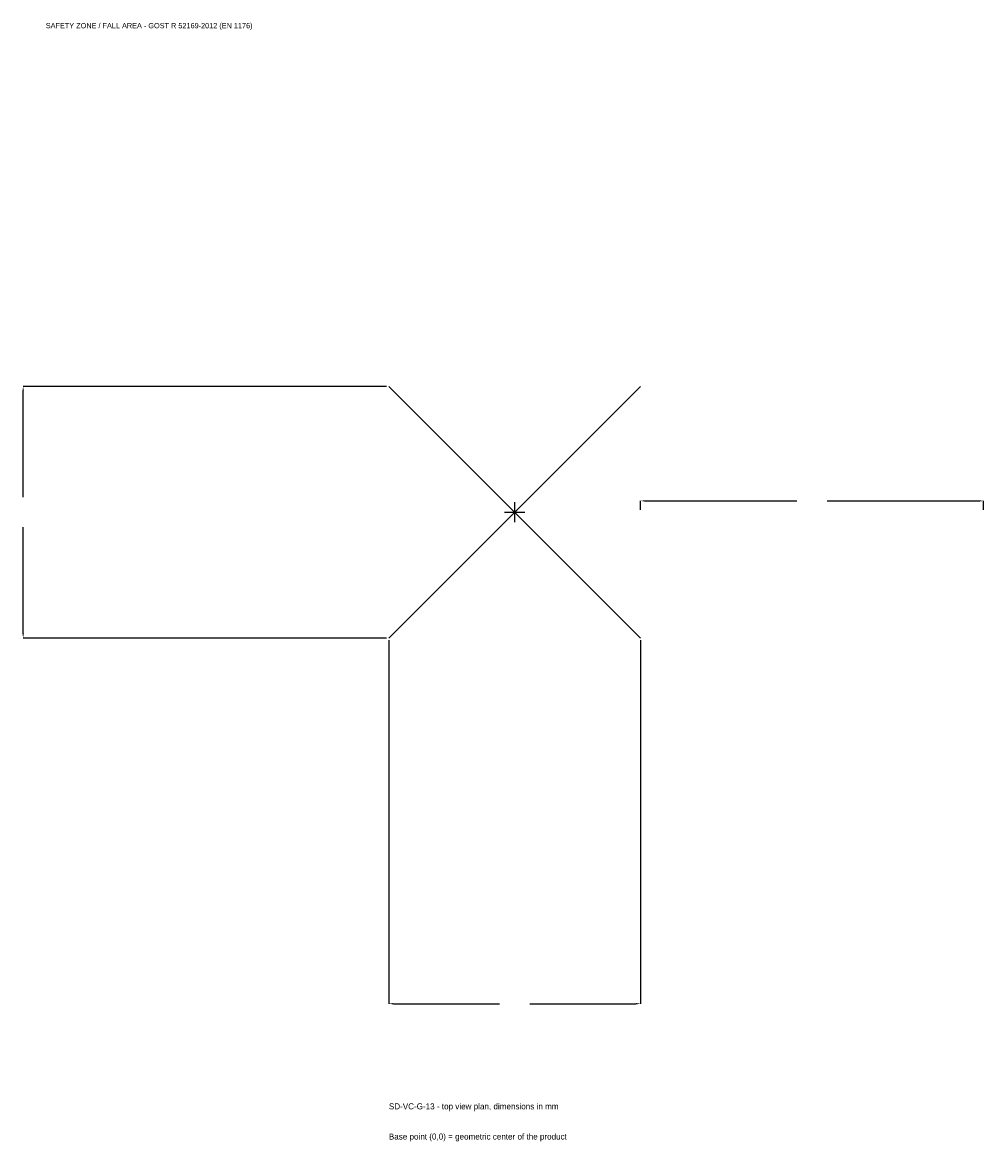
# Model space of a CAD drawing. Extents: x -2152 to 2050, y -2752 to 2142.
import ezdxf

# ---------------------------------------------------------------- set-up
doc = ezdxf.new("R2010")
doc.units = 0
for name, color, linetype in [('GP_MAF_zona_bezopasnosti', 1, 'Continuous'), ('ZSK_DANNYE', 3, 'Continuous'), ('ZSK_KONTUR', 7, 'Continuous'), ('ZSK_RAZMERY', 8, 'Continuous')]:
    doc.layers.add(name, color=color, linetype=linetype)
doc.dimstyles.new('ORION', dxfattribs={"dimtxt": 33, "dimasz": 19.8, "dimexe": 1.25, "dimexo": 9.9, "dimtad": 1, "dimcen": 2.5, "dimazin": 3, "dimtfac": 1, "dimtmove": 0, "dimatfit": 3})

# ---------------------------------------------------------------- blocks, each defined once
blk = doc.blocks.new('_CLOSEDFILLED')
at = {"color": 0, "linetype": 'BYBLOCK'}
blk.add_solid([(-1, 0.16), (0, 0), (-1, -0.16)], dxfattribs=at)
blk = doc.blocks.new('*D1')
for p, q in [((-550, -559.9), (-550, -2149)), ((550, -559.9), (550, -2149)), ((-530.2, -2149), (-66, -2149)), ((66, -2149), (530.2, -2149))]:
    blk.add_line(p, q)
at = {"layer": 'Defpoints'}
for p in [(-550, -550), (550, -550), (-550, -2149)]:
    blk.add_point(p, dxfattribs=at)
at = {"layer": 'ZSK_RAZMERY', "xscale": 19.8, "yscale": 19.8, "rotation": 180}
blk.add_blockref('_CLOSEDFILLED', (-550, -2149), dxfattribs=at)
at = {"layer": 'ZSK_RAZMERY', "xscale": 19.8, "yscale": 19.8}
blk.add_blockref('_CLOSEDFILLED', (550, -2149), dxfattribs=at)
blk = doc.blocks.new('*D2')
for p, q in [((-559.9, 550), (-2149, 550)), ((-2149, 66), (-2149, 530.2)), ((-2149, -530.2), (-2149, -66)), ((-559.9, -550), (-2149, -550))]:
    blk.add_line(p, q)
at = {"layer": 'Defpoints'}
for p in [(-550, 550), (-2149, -550), (-550, -550)]:
    blk.add_point(p, dxfattribs=at)
at = {"layer": 'ZSK_RAZMERY', "xscale": 19.8, "yscale": 19.8}
for p, rotation in [((-2149, 550), 90), ((-2149, -550), 270)]:
    blk.add_blockref('_CLOSEDFILLED', p, dxfattribs=dict(at, rotation=rotation))
blk = doc.blocks.new('*D3')
for p, q in [((550, 9.9), (550, 49.5)), ((569.8, 49.5), (1234, 49.5)), ((1366, 49.5), (2030.2, 49.5)), ((2050, 9.9), (2050, 49.5))]:
    blk.add_line(p, q)
at = {"layer": 'Defpoints'}
for p in [(550, 49.5), (550, 0), (2050, 0)]:
    blk.add_point(p, dxfattribs=at)
at = {"layer": 'ZSK_RAZMERY', "xscale": 19.8, "yscale": 19.8, "rotation": 180}
blk.add_blockref('_CLOSEDFILLED', (550, 49.5), dxfattribs=at)
at = {"layer": 'ZSK_RAZMERY', "xscale": 19.8, "yscale": 19.8}
blk.add_blockref('_CLOSEDFILLED', (2050, 49.5), dxfattribs=at)
blk = doc.blocks.new('B1')
at = {"layer": 'ZSK_KONTUR'}
for p, q in [((-550, -550), (550, 550)), ((-550, 550), (550, -550))]:
    blk.add_line(p, q, dxfattribs=at)
at = {"layer": 'ZSK_RAZMERY'}
for p, q in [((-44, 0), (44, 0)), ((0, -44), (0, 44))]:
    blk.add_line(p, q, dxfattribs=at)
at = {"layer": 'GP_MAF_zona_bezopasnosti', "color": 1}
blk.add_text('SAFETY ZONE / FALL AREA - GOST R 52169-2012 (EN 1176)', height=23.1, dxfattribs=at).set_placement((-2050, 2116))
at = {"layer": 'ZSK_RAZMERY'}
dim = blk.add_linear_dim(base=(-2149, -550), p1=(-550, -550), p2=(-550, 550), angle=90, dimstyle='ORION', dxfattribs=at)
dim.commit()
dim.dimension.update_dxf_attribs({"geometry": '*D2', "text_midpoint": (-2149, 0)})
for base, p1, p2, picture, middle in [((550, 49.5), (550, 0), (2050, 0), '*D3', (1300, 49.5)), ((-550, -2149), (-550, -550), (550, -550), '*D1', (0, -2149))]:
    dim = blk.add_linear_dim(base=base, p1=p1, p2=p2, dimstyle='ORION', dxfattribs=at)
    dim.commit()
    dim.dimension.update_dxf_attribs({"geometry": picture, "text_midpoint": middle})

msp = doc.modelspace()

# ---------------------------------------------------------------- block references
msp.add_blockref('B1', (0, 0))

# ---------------------------------------------------------------- texts
at = {"layer": 'ZSK_DANNYE', "color": 3}
msp.add_text('SD-VC-G-13 - top view plan, dimensions in mm', height=26.4, dxfattribs=at).set_placement((-550, -2611))
at = {"layer": 'ZSK_DANNYE', "color": 7}
msp.add_text('Base point (0,0) = geometric center of the product', height=26.4, dxfattribs=at).set_placement((-550, -2743))

doc.saveas('drawing.dxf')
